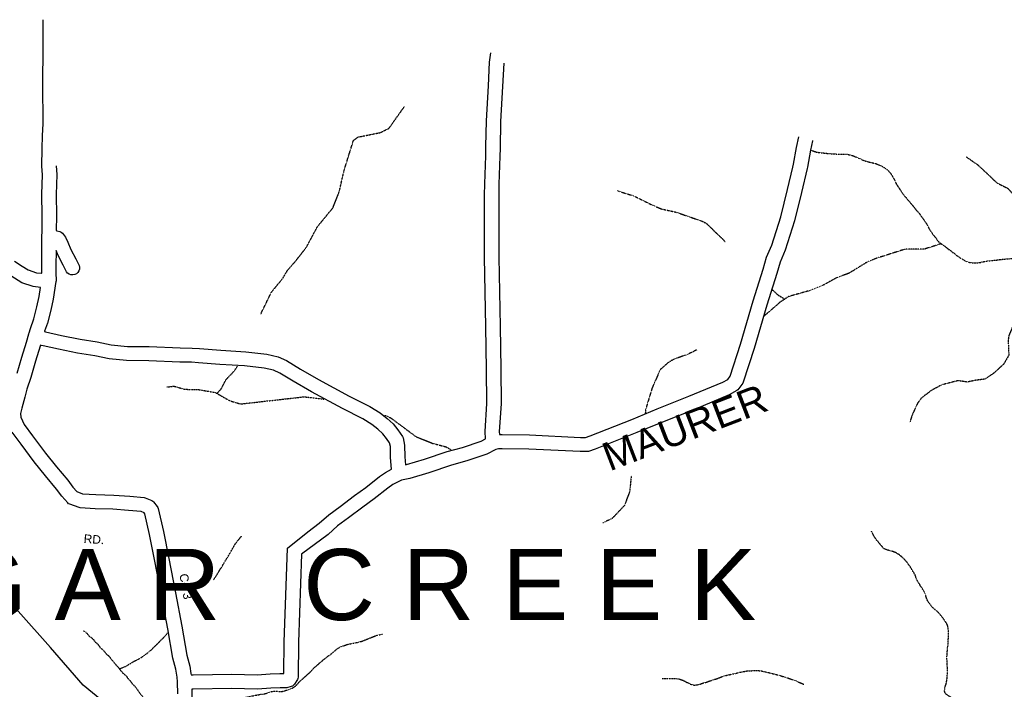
# Model space of a CAD drawing. Header units: feet. Extents: x -1605449 to -1594075, y -1717250 to -1708479.
# Tile 22 of 97: x -1602577 to -1601425, y -1712614 to -1711830. Entities that reach past the tile are written whole.
import ezdxf
from ezdxf.enums import TextEntityAlignment as Align

# ---------------------------------------------------------------- set-up
doc = ezdxf.new("R2010")
doc.units = ezdxf.units.FT
doc.header["$MEASUREMENT"] = 0
doc.linetypes.add('rr2', pattern=[0])
doc.linetypes.add('stream', pattern=[1.4, 0.7, -0.1, 0.1, -0.1, 0.1, -0.1, 0.1, -0.1])
for name, color, linetype in [('COUNTY-RD', 7, 'Continuous'), ('CR-TEXT', 7, 'Continuous'), ('HTEXT', 3, 'Continuous'), ('RAILROAD', 1, 'rr2'), ('TWP-RD', 6, 'Continuous'), ('WATERWAY', 14, 'stream')]:
    doc.layers.add(name, color=color, linetype=linetype)
doc.styles.add('ARIAL', font='arial.ttf')

msp = doc.modelspace()

# ---------------------------------------------------------------- linework, layer by layer
at = {"layer": 'COUNTY-RD'}
for points in [[(-1602583.5, -1712112.9), (-1602574.6, -1712118.6), (-1602567.6, -1712122.8), (-1602557.7, -1712126.2), (-1602551.8, -1712126.8), (-1602551.5, -1712126.8), (-1602551.5, -1712117.4), (-1602551.4, -1712100.9), (-1602551.4, -1712086.5), (-1602551.4, -1712085), (-1602551.4, -1712084.9), (-1602551.3, -1712083.9), (-1602551.2, -1712077.9), (-1602551.1, -1712059.6), (-1602551.4, -1712034.4), (-1602550.5, -1712011.5), (-1602551.3, -1712001.6), (-1602551, -1711980.9), (-1602550.5, -1711966.1), (-1602550, -1711951.5), (-1602550.2, -1711905.5), (-1602550, -1711863.1), (-1602549.7, -1711839.9), (-1602550, -1711830)], [(-1602534.6, -1712001), (-1602533.8, -1712011.1), (-1602534.8, -1712034.7), (-1602534.4, -1712059.6), (-1602534.6, -1712076.9), (-1602533.7, -1712077.1)], [(-1602561.4, -1712142.5), (-1602574.7, -1712138), (-1602583.4, -1712132.8), (-1602592.6, -1712126.8), (-1602600.3, -1712121.7), (-1602609, -1712115.5), (-1602613.4, -1712112.6), (-1602618.7, -1712109.7), (-1602624.6, -1712106.7), (-1602630.6, -1712102.6), (-1602635.2, -1712101.2), (-1602639.6, -1712101.5), (-1602656.4, -1712099.4), (-1602674.7, -1712096.2), (-1602684.4, -1712094.7), (-1602684.4, -1712094.7)], [(-1602534.7, -1712100.3), (-1602534.7, -1712101), (-1602534.9, -1712117.5), (-1602534.9, -1712127.9), (-1602534.7, -1712133.8), (-1602534.7, -1712134.2), (-1602534.7, -1712134.8), (-1602534.7, -1712135.2), (-1602534.7, -1712135.3), (-1602534.7, -1712135.6)], [(-1602534.7, -1712135.6), (-1602534.8, -1712135.9), (-1602534.8, -1712136.2), (-1602534.9, -1712136.6), (-1602538.3, -1712157.1), (-1602540.9, -1712169.9), (-1602544.7, -1712185.3), (-1602545.9, -1712188.4)], [(-1602580.2, -1712244), (-1602574.7, -1712225.1), (-1602569.4, -1712207.7), (-1602566.6, -1712197.9), (-1602566.5, -1712197.4), (-1602566.3, -1712196.8), (-1602564.8, -1712191.6), (-1602560.7, -1712180.4), (-1602557.2, -1712166.3), (-1602554.7, -1712154.1), (-1602553, -1712143.5), (-1602561.4, -1712142.5)], [(-1602545.9, -1712188.4), (-1602548.2, -1712194.8)], [(-1602552.9, -1712211), (-1602553, -1712211), (-1602553.4, -1712212.4), (-1602558.7, -1712229.9), (-1602564.3, -1712249.1), (-1602569, -1712262.5), (-1602571.2, -1712272.1), (-1602574.7, -1712285), (-1602576.3, -1712291.1), (-1602575.8, -1712295.2), (-1602571.9, -1712304.1), (-1602562.3, -1712317.1), (-1602547.2, -1712337.4), (-1602534.4, -1712353.4), (-1602521.1, -1712369.2), (-1602515, -1712377.5), (-1602510.5, -1712382.6), (-1602503.7, -1712385), (-1602488.1, -1712385.9), (-1602467.3, -1712386.6), (-1602448.5, -1712387.9), (-1602431.7, -1712389.6), (-1602430.5, -1712389.9), (-1602422.8, -1712393.1), (-1602421.6, -1712393.8), (-1602420.6, -1712394.7), (-1602416.2, -1712400.1), (-1602415.6, -1712401.2), (-1602415.1, -1712402.4), (-1602409.1, -1712429.2), (-1602402.7, -1712460.7), (-1602394.8, -1712500.9), (-1602387.4, -1712540.1), (-1602381.6, -1712573.9), (-1602378, -1712587.1), (-1602376.8, -1712595.7)], [(-1602392.3, -1712619.4), (-1602392.5, -1712605.8), (-1602392.5, -1712605.6), (-1602392.5, -1712605.4), (-1602393.1, -1712599.7), (-1602394.4, -1712590.4), (-1602397.9, -1712577.5), (-1602403.8, -1712543.1), (-1602411.2, -1712504.1), (-1602419, -1712464), (-1602425.4, -1712432.7), (-1602430.8, -1712408.6), (-1602431.8, -1712407.4), (-1602435.2, -1712406), (-1602449.9, -1712404.5), (-1602468.2, -1712403.2), (-1602488.9, -1712402.6), (-1602506.5, -1712401.5), (-1602507.6, -1712401.3), (-1602518.7, -1712397.4), (-1602520, -1712396.7), (-1602521.1, -1712395.8), (-1602528, -1712388), (-1602534.2, -1712379.5), (-1602547.3, -1712364), (-1602560.4, -1712347.6), (-1602575.7, -1712327.1), (-1602586.2, -1712312.8)], [(-1602375.7, -1712613.7), (-1602375.7, -1712619.8), (-1602376.6, -1712635.4), (-1602376.3, -1712639.4), (-1602373.2, -1712649.8), (-1602364.5, -1712678.1), (-1602355.3, -1712705.4), (-1602347.1, -1712730.6), (-1602339.7, -1712754.4), (-1602336, -1712766.6), (-1602335.1, -1712783.6), (-1602334.2, -1712809.4), (-1602332.9, -1712831.2), (-1602331.9, -1712850), (-1602331.7, -1712854.3)]]:
    msp.add_lwpolyline(points, dxfattribs=at)
at = {"layer": 'RAILROAD', "ltscale": 0.333, "flags": 128}
msp.add_lwpolyline([(-1602628.3, -1713125.3), (-1602599.5, -1713083.6), (-1602570, -1713041.5), (-1602546, -1712999.7), (-1602518.7, -1712957.8), (-1602476.7, -1712922.1), (-1602432.3, -1712902.3), (-1602391, -1712860.1), (-1602377, -1712816.9), (-1602379.6, -1712775.2), (-1602393.8, -1712730.5), (-1602421.8, -1712687.6), (-1602459.3, -1712645.1), (-1602503.2, -1712609.1), (-1602541.2, -1712565.1), (-1602579.2, -1712522.7), (-1602613.2, -1712479.7), (-1602638.6, -1712453.5)], dxfattribs=at)
at = {"layer": 'TWP-RD'}
for points in [[(-1602548.2, -1712194.8), (-1602548.2, -1712194.9), (-1602547, -1712195.4), (-1602528.5, -1712199.6), (-1602506.6, -1712204), (-1602486.5, -1712207.2), (-1602470.1, -1712210.5), (-1602451.2, -1712212.5), (-1602425.7, -1712212.8), (-1602389.6, -1712214.3), (-1602375.6, -1712214.5), (-1602366.8, -1712215), (-1602341.7, -1712217.1), (-1602312.6, -1712218.8), (-1602288.2, -1712221.5), (-1602274.8, -1712224.6), (-1602264.8, -1712229.2), (-1602248.5, -1712239.1), (-1602227.5, -1712251.1), (-1602191.5, -1712270.6), (-1602167.6, -1712282.8), (-1602155.2, -1712290.2), (-1602147, -1712297.1), (-1602140.3, -1712303.2), (-1602134.5, -1712310.1), (-1602129.1, -1712318), (-1602128.5, -1712319.6), (-1602126.8, -1712328), (-1602126.5, -1712341.8), (-1602125.6, -1712351.1), (-1602124.6, -1712350.9), (-1602103.5, -1712344.6), (-1602076.8, -1712335.7), (-1602058.8, -1712330.7), (-1602037, -1712323.3), (-1602031.9, -1712320.7), (-1602032.6, -1712312.3), (-1602030.4, -1712279.2), (-1602030.8, -1712239.1), (-1602031.6, -1712189.5), (-1602033.2, -1712108), (-1602033.1, -1712037.7), (-1602033.1, -1712037.6), (-1602033.1, -1712036.8), (-1602033.1, -1712035.7), (-1602033.1, -1712035.6), (-1602032.9, -1712022.2), (-1602031.8, -1711989.4), (-1602031.6, -1711978.6), (-1602031.6, -1711978.5), (-1602031, -1711948.3), (-1602028.6, -1711907.3), (-1602027.3, -1711879.6), (-1602025.9, -1711868.7)], [(-1602010.7, -1711881), (-1602012, -1711908.1), (-1602014.3, -1711949), (-1602014.9, -1711980.9), (-1602015.1, -1711989.8), (-1602016.3, -1712022.6), (-1602016.4, -1712036.8), (-1602016.5, -1712107.9), (-1602015, -1712189.2), (-1602014.1, -1712238.9), (-1602013.8, -1712279.7), (-1602015.9, -1712312.1), (-1602015.6, -1712315.8), (-1602012.5, -1712315.8), (-1601980.7, -1712316.2), (-1601920.7, -1712319), (-1601920.2, -1712319), (-1601920, -1712319), (-1601914.8, -1712319), (-1601909.3, -1712317.3), (-1601860.9, -1712298), (-1601831, -1712285.8), (-1601793.8, -1712270.9), (-1601754.1, -1712254.3), (-1601748.4, -1712251.1), (-1601745.4, -1712247.2), (-1601733.5, -1712209.9), (-1601718.5, -1712159.2), (-1601707, -1712122.1), (-1601702.9, -1712108.2), (-1601696.8, -1712093.9), (-1601686.2, -1712060.8), (-1601678.4, -1712028.6), (-1601672.3, -1712002.5), (-1601672.3, -1712002.5), (-1601671.5, -1711999.1), (-1601668, -1711979.6), (-1601665.2, -1711967)], [(-1601648.3, -1711972.3), (-1601649.2, -1711971.9), (-1601651.6, -1711982.9), (-1601655.2, -1712002.5), (-1601655.6, -1712004.2), (-1601655.6, -1712004.2), (-1601662.2, -1712032.5), (-1601670.1, -1712065.3), (-1601681.2, -1712099.7), (-1601687.2, -1712113.8), (-1601691.1, -1712127), (-1601702.6, -1712164.1), (-1601717.6, -1712214.8), (-1601730.2, -1712254.3), (-1601730.9, -1712255.6), (-1601736.7, -1712263.2), (-1601737.9, -1712264.3), (-1601746.8, -1712269.3), (-1601787.4, -1712286.3), (-1601824.8, -1712301.2), (-1601854.7, -1712313.5), (-1601903.7, -1712333), (-1601911.6, -1712335.5), (-1601912.9, -1712335.7), (-1601918.3, -1712335.7), (-1601918.3, -1712335.7), (-1601919.8, -1712335.7), (-1601920.2, -1712335.7)], [(-1602533.7, -1712077.1), (-1602530.2, -1712078.1), (-1602528.6, -1712078.9), (-1602527.2, -1712080.1), (-1602523.8, -1712084.7), (-1602520.8, -1712090.3), (-1602517.3, -1712099), (-1602511.5, -1712109.8), (-1602507.6, -1712117.8), (-1602507.2, -1712119.9), (-1602507.4, -1712122.1), (-1602508.1, -1712124.2), (-1602509.3, -1712126), (-1602511, -1712127.5), (-1602512.9, -1712128.4), (-1602515.1, -1712128.8), (-1602517.3, -1712128.7), (-1602519.4, -1712128), (-1602521.2, -1712126.7), (-1602522.6, -1712125.1), (-1602526.4, -1712117.4), (-1602532.4, -1712106.1), (-1602534.7, -1712100.3)], [(-1602549.7, -1712211.9), (-1602552.1, -1712211.4), (-1602552.9, -1712211)], [(-1602143.1, -1712342.7), (-1602143.4, -1712329.8), (-1602144.3, -1712325.3), (-1602147.8, -1712320.2), (-1602152.4, -1712314.8), (-1602158, -1712309.6), (-1602164.9, -1712303.8), (-1602175.6, -1712297.4), (-1602199.3, -1712285.3), (-1602235.6, -1712265.7), (-1602257, -1712253.4), (-1602272.6, -1712243.9), (-1602280.2, -1712240.5), (-1602291, -1712238), (-1602314, -1712235.4), (-1602342.9, -1712233.7), (-1602368, -1712231.6), (-1602376.2, -1712231.1), (-1602390, -1712231), (-1602426.1, -1712229.5), (-1602452.2, -1712229.2), (-1602472.7, -1712226.9), (-1602489.4, -1712223.6), (-1602509.5, -1712220.4), (-1602532, -1712215.9), (-1602549.7, -1712211.9)], [(-1601920.2, -1712335.7), (-1601921.1, -1712335.7), (-1601981.2, -1712332.9), (-1602012.6, -1712332.4), (-1602016.9, -1712332.4), (-1602019.9, -1712333.4), (-1602030.5, -1712338.7), (-1602053.9, -1712346.6), (-1602072, -1712351.7), (-1602098.5, -1712360.5), (-1602120.5, -1712367), (-1602130.3, -1712369.1), (-1602140.4, -1712374.3), (-1602146.4, -1712378.4), (-1602162.2, -1712390.9), (-1602175.5, -1712400.6), (-1602192.3, -1712413.2), (-1602205.1, -1712422.8), (-1602216.1, -1712432.6), (-1602247.6, -1712455.9)], [(-1602141.9, -1712356.3), (-1602143.1, -1712342.7)], [(-1602264, -1712448.6), (-1602240, -1712429.5), (-1602226.6, -1712419.6), (-1602215.6, -1712409.9), (-1602202.3, -1712399.8), (-1602185.4, -1712387.2), (-1602172.3, -1712377.6), (-1602156.3, -1712365), (-1602148.9, -1712360), (-1602141.9, -1712356.3)], [(-1602376.8, -1712595.7), (-1602376.7, -1712597), (-1602374.1, -1712597.1), (-1602329.1, -1712596.4), (-1602299.4, -1712597), (-1602284.2, -1712596), (-1602272.7, -1712595.7), (-1602268, -1712595.6), (-1602267.6, -1712558.7), (-1602264, -1712448.6)], [(-1602247.6, -1712455.9), (-1602250.9, -1712559), (-1602251.4, -1712599.8), (-1602251.7, -1712601.3), (-1602252.3, -1712602.7), (-1602255.6, -1712608.1), (-1602256.7, -1712609.2), (-1602257.9, -1712610.2), (-1602259.4, -1712610.8), (-1602264.5, -1712612.2), (-1602265.6, -1712612.3), (-1602272.5, -1712612.3), (-1602283.4, -1712612.7), (-1602299, -1712613.7), (-1602329.2, -1712613), (-1602374.2, -1712613.8), (-1602375.7, -1712613.7)]]:
    msp.add_lwpolyline(points, dxfattribs=at)
at = {"layer": 'WATERWAY', "ltscale": 0.5, "flags": 128}
for points in [[(-1602295.4, -1712175.3), (-1602282.7, -1712149.1), (-1602269.6, -1712133.2), (-1602263.5, -1712123), (-1602254.6, -1712112.9), (-1602241.7, -1712096.4), (-1602228.8, -1712072.4), (-1602210.6, -1712050.2), (-1602203.1, -1712030.9), (-1602202.1, -1712026.2), (-1602197.3, -1712005.6), (-1602186.7, -1711971.6), (-1602181.4, -1711967.4), (-1602169.3, -1711965), (-1602154.6, -1711962), (-1602144.8, -1711956.9), (-1602126.8, -1711931.4)], [(-1601651.1, -1711982.7), (-1601645.2, -1711984.8), (-1601639.2, -1711985.9), (-1601637.5, -1711985.9), (-1601632, -1711986.5), (-1601630.3, -1711986.7), (-1601618.8, -1711987.4), (-1601611.4, -1711987.4), (-1601608.7, -1711987.5), (-1601602.2, -1711989.1), (-1601600.4, -1711989.8), (-1601595.8, -1711991.9), (-1601593, -1711992.9), (-1601590.8, -1711994), (-1601586.4, -1711995.7), (-1601582.9, -1711996.6), (-1601575.2, -1711998.4), (-1601567.8, -1712001.5), (-1601564.9, -1712003.5), (-1601561.4, -1712005.8), (-1601558, -1712009.6), (-1601556.3, -1712012), (-1601552.9, -1712018.3), (-1601551.9, -1712020.8), (-1601550.4, -1712023.3), (-1601549.5, -1712024.9), (-1601548.2, -1712026.6), (-1601547.2, -1712028.4), (-1601545.8, -1712030.2), (-1601544.6, -1712032.2), (-1601541.6, -1712036.4), (-1601539.9, -1712038.1), (-1601538.5, -1712039.9), (-1601536.7, -1712041.9), (-1601535.3, -1712043.7), (-1601533.6, -1712045.5), (-1601527.2, -1712053.5), (-1601523.7, -1712057.3), (-1601522.7, -1712059.1), (-1601521, -1712061.5), (-1601518.4, -1712064.9), (-1601514.4, -1712071.1), (-1601512.7, -1712074.7), (-1601510.6, -1712078.2), (-1601509.3, -1712079.9), (-1601506.9, -1712083.2), (-1601504.9, -1712085.4), (-1601503.5, -1712087.4), (-1601502.2, -1712089.4), (-1601500.6, -1712091), (-1601496.6, -1712093.5), (-1601489.5, -1712099.1), (-1601487.3, -1712100.4), (-1601485.3, -1712102.3), (-1601483.1, -1712103.7), (-1601480.8, -1712105.7), (-1601478.3, -1712107.4), (-1601476.4, -1712108.9), (-1601474.7, -1712109.7), (-1601470.7, -1712112.2), (-1601469, -1712113), (-1601466.8, -1712113.8), (-1601464.8, -1712114.3), (-1601461, -1712114.7), (-1601456.8, -1712114.7), (-1601452.6, -1712114.2), (-1601448.4, -1712113.1), (-1601444.1, -1712112.4), (-1601441.6, -1712112.2), (-1601439.6, -1712111.9), (-1601431.9, -1712111.2), (-1601429.9, -1712110.8), (-1601424.7, -1712110.4), (-1601422.7, -1712110.1), (-1601421, -1712110.1), (-1601415.3, -1712109.5), (-1601413.2, -1712109.5), (-1601410.8, -1712109.3), (-1601404.8, -1712109.4), (-1601401.1, -1712109.7), (-1601399.4, -1712109.7), (-1601399.4, -1712109.7), (-1601396.9, -1712109.2), (-1601394.8, -1712108.5), (-1601391.3, -1712107), (-1601387.6, -1712104.9), (-1601383.1, -1712101.6), (-1601378.5, -1712098.2), (-1601374.5, -1712094.8), (-1601370, -1712092.1), (-1601366.1, -1712090.1), (-1601362, -1712087.2), (-1601356, -1712082.3), (-1601353.9, -1712078.9), (-1601352, -1712077.1), (-1601349.7, -1712076.4), (-1601346, -1712077.2), (-1601344, -1712078.2), (-1601341.8, -1712078.5), (-1601339.7, -1712078), (-1601337.5, -1712077.1), (-1601335.7, -1712076.1), (-1601333.8, -1712075.6), (-1601332, -1712076.2), (-1601330.3, -1712077.6), (-1601329.1, -1712079.2), (-1601327.6, -1712080.9), (-1601325.9, -1712081), (-1601324.2, -1712080.5), (-1601322.2, -1712080.2), (-1601318.7, -1712081.6), (-1601313, -1712085.4), (-1601311, -1712086.3), (-1601308.8, -1712086.6), (-1601305, -1712086.2), (-1601300.8, -1712086.5), (-1601297.4, -1712087.1), (-1601291.4, -1712089.3), (-1601289.5, -1712089.4), (-1601287.5, -1712089.4), (-1601285.7, -1712089.2), (-1601283.2, -1712088.7), (-1601279.8, -1712087.7), (-1601277.7, -1712087.3), (-1601271.8, -1712085.9), (-1601267.5, -1712085.1), (-1601265.8, -1712084.5), (-1601261.6, -1712083.7), (-1601259.3, -1712083.3), (-1601257.5, -1712082.6), (-1601255, -1712082.1), (-1601253.1, -1712081.3), (-1601251.5, -1712080.9), (-1601247.6, -1712079.7), (-1601245.5, -1712079.4), (-1601240.1, -1712078.1), (-1601238.1, -1712078), (-1601236.4, -1712077.6), (-1601234.3, -1712077.3), (-1601228.4, -1712076.2), (-1601226.7, -1712076.2), (-1601219.4, -1712075), (-1601210.5, -1712074.5), (-1601208.4, -1712074.7), (-1601206.5, -1712074.5), (-1601204, -1712074.5), (-1601200, -1712074.3), (-1601197.5, -1712073.8), (-1601195, -1712073.6), (-1601192.8, -1712072.9), (-1601191.1, -1712072.7), (-1601188.6, -1712071.7), (-1601186.8, -1712071.3), (-1601177.6, -1712067.9), (-1601173, -1712065.7), (-1601171.1, -1712064.7), (-1601169.1, -1712063.8), (-1601167.5, -1712062.8), (-1601165.1, -1712062), (-1601163.3, -1712061), (-1601153.6, -1712056.5), (-1601149.6, -1712055), (-1601147.6, -1712054.5), (-1601141.5, -1712053.4), (-1601129.9, -1712052.3), (-1601124.9, -1712052.1), (-1601120.9, -1712051.6), (-1601117.1, -1712050.2), (-1601114.9, -1712049), (-1601113.6, -1712047.2), (-1601112.7, -1712045.5), (-1601111.8, -1712043.8), (-1601111.3, -1712042), (-1601110.5, -1712040.1), (-1601110, -1712037.8), (-1601109, -1712034.3), (-1601108.2, -1712032.6), (-1601106.9, -1712030.7), (-1601105.2, -1712028.9), (-1601103, -1712027.9), (-1601101.2, -1712027.2), (-1601096.8, -1712026.8), (-1601096.8, -1712026.8), (-1601095, -1712027), (-1601093.3, -1712027.3), (-1601091.3, -1712027.8), (-1601087.5, -1712028.4), (-1601085.3, -1712028.4), (-1601083.1, -1712028.2), (-1601077.1, -1712026.6), (-1601074.9, -1712025.8), (-1601071.4, -1712023.9), (-1601067.6, -1712020.4), (-1601065.5, -1712018.9), (-1601061.3, -1712016.3), (-1601059.1, -1712015.5), (-1601055.3, -1712013.3), (-1601052.6, -1712011.9), (-1601050.8, -1712010.5), (-1601048.8, -1712009.5), (-1601043.3, -1712005), (-1601036, -1711997.7), (-1601035.2, -1711996), (-1601033.4, -1711994.5), (-1601031.4, -1711992), (-1601029.6, -1711990), (-1601021.8, -1711982.1), (-1601018.3, -1711978), (-1601014.5, -1711974), (-1601012.7, -1711972.5), (-1601010.3, -1711970.9), (-1601008.3, -1711969.9), (-1601005.8, -1711969.1), (-1601004.2, -1711968.7), (-1601002.5, -1711968.4), (-1600999.1, -1711968.3), (-1600995, -1711968.6), (-1600982.9, -1711970.4), (-1600975.9, -1711971.2), (-1600972.2, -1711971.1), (-1600970.3, -1711970.9), (-1600968.7, -1711970.6), (-1600966.8, -1711969.9), (-1600965, -1711968.9), (-1600962.5, -1711966.9), (-1600960.5, -1711964.8), (-1600959, -1711962.5), (-1600957.4, -1711960.3), (-1600956.1, -1711958.3), (-1600954.2, -1711956.4), (-1600952.6, -1711955.1), (-1600950.3, -1711953.6), (-1600948.4, -1711952.7), (-1600946.3, -1711951.5), (-1600942.3, -1711949.7), (-1600938.3, -1711946.8), (-1600936.5, -1711945.3)], [(-1601469.4, -1711990.5), (-1601456.1, -1711999.6), (-1601444.6, -1712010.3), (-1601433.3, -1712021.1), (-1601420.7, -1712027.4), (-1601406.9, -1712042.3), (-1601381, -1712053.4), (-1601375.5, -1712057.4), (-1601364.8, -1712068.3), (-1601354.6, -1712080)], [(-1601877.6, -1712029.9), (-1601875.5, -1712031), (-1601858.8, -1712036.1), (-1601837.4, -1712046.7), (-1601826.2, -1712051.5), (-1601808.9, -1712055.3), (-1601777.9, -1712066.1), (-1601773.3, -1712068.6), (-1601761.9, -1712079.7), (-1601751.6, -1712089.6)], [(-1601498.5, -1712092.3), (-1601517.8, -1712098.5), (-1601540.1, -1712098.5), (-1601573.8, -1712109.2), (-1601585.6, -1712114), (-1601606.4, -1712126.8), (-1601620.9, -1712132.1), (-1601637.2, -1712141.1), (-1601652.1, -1712147.1), (-1601677.3, -1712154.2), (-1601687.2, -1712160.8), (-1601706.6, -1712177.6)], [(-1601399.8, -1712109.7), (-1601407.5, -1712123.3), (-1601410.6, -1712130), (-1601412.7, -1712140.4), (-1601410.6, -1712173), (-1601412.5, -1712183.5), (-1601419.3, -1712199.8), (-1601420.2, -1712205.8), (-1601419.4, -1712222.8), (-1601425.3, -1712233.1), (-1601436.3, -1712243.4), (-1601447.1, -1712250.8), (-1601458, -1712252.2), (-1601468.3, -1712254.3), (-1601478.7, -1712252.6), (-1601498.1, -1712257.6), (-1601510.2, -1712264.2), (-1601521.7, -1712273), (-1601526.2, -1712279), (-1601531.6, -1712290.8), (-1601533.4, -1712295.5), (-1601535.2, -1712301.3)], [(-1601697.1, -1712145.3), (-1601690.2, -1712151.9), (-1601681.7, -1712157.1)], [(-1601784.8, -1712216.7), (-1601796.1, -1712222.2), (-1601811.6, -1712227.6), (-1601817.3, -1712230.9), (-1601827.4, -1712239.6), (-1601837.1, -1712261.6), (-1601844.6, -1712286.6), (-1601845, -1712291.5)], [(-1602346.4, -1712267.7), (-1602341.6, -1712262.5), (-1602335.9, -1712251.6), (-1602325.9, -1712241), (-1602322.3, -1712235.5)], [(-1602404.9, -1712259.7), (-1602402.7, -1712259.8), (-1602396.9, -1712259), (-1602384.5, -1712262.7), (-1602368.1, -1712263.1), (-1602348.6, -1712266.4), (-1602331, -1712276.3), (-1602318.6, -1712279.9), (-1602244.2, -1712271.5), (-1602221.3, -1712274.2)], [(-1602150, -1712293.1), (-1602143.1, -1712296.1), (-1602113.5, -1712318.1), (-1602093.7, -1712326.1), (-1602088.5, -1712327.4), (-1602078.3, -1712330.1), (-1602072.5, -1712333.4)], [(-1601861.4, -1712363.9), (-1601863.2, -1712382.3), (-1601869.3, -1712398.7), (-1601883.7, -1712414), (-1601894.7, -1712419.2)], [(-1602350.4, -1712485.7), (-1602349.3, -1712484.3), (-1602346.8, -1712480.6), (-1602345.7, -1712478.6), (-1602344.2, -1712476.6), (-1602343.4, -1712474.7), (-1602342.1, -1712472.7), (-1602340.7, -1712470.7), (-1602339.4, -1712468.2), (-1602332.3, -1712456.7), (-1602327, -1712447.3), (-1602324.9, -1712443.8), (-1602322.3, -1712440.3), (-1602317.6, -1712434.7)], [(-1601483.1, -1712642.4), (-1601482.9, -1712627.1), (-1601484.4, -1712625.4), (-1601486.1, -1712624.1), (-1601488.1, -1712622.8), (-1601489.8, -1712621.9), (-1601491.5, -1712620.8), (-1601493.2, -1712619.3), (-1601494.2, -1712617.6), (-1601494.7, -1712615.6), (-1601494.4, -1712613.8), (-1601494.2, -1712611.8), (-1601492.6, -1712607.3), (-1601492.3, -1712605.6), (-1601491.7, -1712601.4), (-1601491.2, -1712594.5), (-1601491.3, -1712588.5), (-1601491.7, -1712582.4), (-1601491.7, -1712580), (-1601491.9, -1712578.3), (-1601491.6, -1712571.5), (-1601491.3, -1712568.6), (-1601491.3, -1712567), (-1601490.6, -1712562.3), (-1601490.2, -1712556.9), (-1601490.2, -1712554.9), (-1601489.9, -1712552.9), (-1601490, -1712545.9), (-1601490.3, -1712544.2), (-1601490.7, -1712540.6), (-1601491.4, -1712538.4), (-1601492.4, -1712536.6), (-1601497.5, -1712529.3), (-1601500.8, -1712525.1), (-1601502.5, -1712523.5), (-1601508.6, -1712518.2), (-1601513.5, -1712512), (-1601515, -1712509.2), (-1601516, -1712506.4), (-1601517.4, -1712501.9), (-1601518.3, -1712499.9), (-1601520.7, -1712495.9), (-1601522, -1712494.2), (-1601526.9, -1712486.1), (-1601529.3, -1712479.7), (-1601530.5, -1712477.6), (-1601531.9, -1712475.6), (-1601535.4, -1712469.6), (-1601537.1, -1712467.6), (-1601538.5, -1712465.3), (-1601540.2, -1712463.6), (-1601541.7, -1712461.8), (-1601545.4, -1712458.3), (-1601547.9, -1712456.3), (-1601552, -1712453.9), (-1601556.1, -1712452.4), (-1601557.8, -1712452.1), (-1601559.8, -1712451.4), (-1601562, -1712450.9), (-1601565.5, -1712449.5), (-1601568.7, -1712445.8), (-1601570.1, -1712444), (-1601574.8, -1712438.4), (-1601577.4, -1712434.5), (-1601579.2, -1712430.7), (-1601580.1, -1712429)], [(-1602502.6, -1712545.5), (-1602500.5, -1712546.9), (-1602498, -1712549.2), (-1602496, -1712551.9), (-1602493.6, -1712553.3), (-1602490.9, -1712556), (-1602489, -1712558.7), (-1602487, -1712560.1), (-1602484.8, -1712562.6), (-1602483, -1712565.5), (-1602480.9, -1712566.9), (-1602477.6, -1712570.3), (-1602475.7, -1712572.9), (-1602473.9, -1712574.2), (-1602471.7, -1712576.6), (-1602470.3, -1712578.7), (-1602468.6, -1712580.5), (-1602464.1, -1712586.2), (-1602462.4, -1712587.5), (-1602460, -1712591), (-1602456.6, -1712595), (-1602454.4, -1712596.6), (-1602452.1, -1712598.9), (-1602450.5, -1712601.6), (-1602448.7, -1712603.1), (-1602446.8, -1712605.6), (-1602445.3, -1712608.1), (-1602443.4, -1712609.6), (-1602441.8, -1712611.6), (-1602440.1, -1712613.7), (-1602437.7, -1712617.2), (-1602433.1, -1712623.2), (-1602430.9, -1712624.7), (-1602428.9, -1712626.8), (-1602426.5, -1712630.5), (-1602422.7, -1712634.6), (-1602420.1, -1712638.3), (-1602416.9, -1712641.6), (-1602414.7, -1712643.9), (-1602413, -1712645.4), (-1602408.6, -1712649.9), (-1602406.6, -1712653.4), (-1602400.4, -1712662), (-1602397, -1712667.8), (-1602395.3, -1712670.3), (-1602394.1, -1712672.8), (-1602392.7, -1712674.6), (-1602392, -1712676.3), (-1602391, -1712678.3), (-1602389.5, -1712680.8), (-1602388.8, -1712682.5), (-1602387.6, -1712684.5), (-1602383.9, -1712692.1), (-1602382.8, -1712694.6), (-1602382.3, -1712696.6), (-1602381.5, -1712698.6), (-1602380.4, -1712701.9), (-1602377.5, -1712708.3), (-1602376, -1712712.1), (-1602371.6, -1712722.2), (-1602371.1, -1712724.2), (-1602371.1, -1712724.2), (-1602369.5, -1712728.4), (-1602366, -1712742.8), (-1602364.5, -1712748.1), (-1602364.3, -1712749.9), (-1602363.3, -1712755.4), (-1602362.6, -1712760.4), (-1602362.2, -1712764.4), (-1602361.7, -1712766.8), (-1602361.6, -1712768.8), (-1602361.3, -1712772), (-1602361.1, -1712774.6)], [(-1602460.7, -1712590), (-1602452.5, -1712586.8), (-1602450.8, -1712585.6), (-1602449.2, -1712584.7), (-1602444.5, -1712581.8), (-1602442.4, -1712580.7), (-1602440, -1712579.6), (-1602434.7, -1712576.7), (-1602430, -1712573.2), (-1602427.5, -1712571.5), (-1602425.6, -1712569.6), (-1602423.4, -1712568), (-1602409.6, -1712554.3), (-1602404, -1712547.9), (-1602403.8, -1712547.6)], [(-1602376.6, -1712632.7), (-1602376, -1712632.7), (-1602365.5, -1712634.1), (-1602363.1, -1712634.3), (-1602358.4, -1712633.9), (-1602354.4, -1712633.4), (-1602344.2, -1712631.3), (-1602342.1, -1712630.6), (-1602340.2, -1712629.9), (-1602337.4, -1712629.2), (-1602330.1, -1712627), (-1602321.7, -1712624.8), (-1602310.7, -1712623), (-1602305.7, -1712621.9), (-1602299.3, -1712620.6), (-1602297.7, -1712620.4), (-1602295.3, -1712619.9), (-1602291.6, -1712619.5), (-1602289.3, -1712619), (-1602285.1, -1712617.4), (-1602283.3, -1712616.9), (-1602279.3, -1712616.2), (-1602275.9, -1712616.3), (-1602274.1, -1712616.5), (-1602270.6, -1712616.5), (-1602268.6, -1712616.3), (-1602266.1, -1712615.4), (-1602263.4, -1712614.7), (-1602259.6, -1712613.4), (-1602255.9, -1712611.3), (-1602253.7, -1712609.5), (-1602249.3, -1712604.6), (-1602245.5, -1712601.2), (-1602236.5, -1712593.1), (-1602234.8, -1712591.1), (-1602232.7, -1712588.9), (-1602226.2, -1712583.2), (-1602219.7, -1712577.8), (-1602215.2, -1712574.4), (-1602212.9, -1712572.7), (-1602211.2, -1712571.5), (-1602206.8, -1712567.6), (-1602203.1, -1712564.9), (-1602199.4, -1712563.4), (-1602193.1, -1712561.3), (-1602188.4, -1712560.3), (-1602183.6, -1712559.4), (-1602181.7, -1712559.1), (-1602178.9, -1712558.1), (-1602177.2, -1712557.9), (-1602175.6, -1712557.4), (-1602170.7, -1712555.3), (-1602168.6, -1712554.6), (-1602162.9, -1712552.2), (-1602157.9, -1712550.4), (-1602153, -1712549.6), (-1602152.5, -1712549.5)], [(-1601825.3, -1712601.2), (-1601822.7, -1712601.2), (-1601818.9, -1712601.5), (-1601817.2, -1712601.3), (-1601814.7, -1712601.4), (-1601810.3, -1712601.4), (-1601806.3, -1712601.7), (-1601804, -1712602.4), (-1601799.9, -1712603.8), (-1601797.8, -1712605.1), (-1601795.7, -1712606.1), (-1601792.2, -1712607.9), (-1601788.2, -1712609.1), (-1601784.7, -1712608.9), (-1601782.3, -1712608.2), (-1601780.3, -1712607.8), (-1601778.3, -1712607), (-1601774.5, -1712606), (-1601767, -1712603.4), (-1601760.8, -1712601.5), (-1601755.7, -1712599.4), (-1601751, -1712597.9), (-1601743.3, -1712596.2), (-1601741.6, -1712596), (-1601735.6, -1712594.4), (-1601732.9, -1712593.9), (-1601731.1, -1712593.4), (-1601725.4, -1712592.5), (-1601721.1, -1712592.3), (-1601716.9, -1712591.9), (-1601712.6, -1712592.1), (-1601708, -1712592.7), (-1601704.7, -1712593.5), (-1601700.2, -1712594.5), (-1601696.1, -1712595.6), (-1601688.8, -1712597.4), (-1601677.2, -1712601.1), (-1601669.6, -1712603.7), (-1601666.6, -1712605), (-1601664.8, -1712605.9), (-1601661.4, -1712607.2), (-1601659.3, -1712608.2)]]:
    msp.add_lwpolyline(points, dxfattribs=at)

# ---------------------------------------------------------------- texts
at = {"layer": 'CR-TEXT', "style": 'ARIAL'}
for s, rotation, p in [('RD.', 356, (-1602502.9, -1712445.5)), ('C-73', 280, (-1602393.4, -1712480))]:
    msp.add_text(s, height=10, rotation=rotation, dxfattribs=at).set_placement(p, align=Align.BOTTOM_LEFT)
at = {"layer": 'HTEXT', "style": 'ARIAL'}
msp.add_text('S U G A R   C R E E K', height=83.333, dxfattribs=at).set_placement((-1602300.4, -1712491.3), align=Align.MIDDLE_CENTER)
at = {"layer": 'TWP-RD', "style": 'ARIAL'}
msp.add_text('MAURER', height=33.33, rotation=21, dxfattribs=at).set_placement((-1601883.3, -1712368.4), align=Align.BOTTOM_LEFT)

doc.saveas('drawing.dxf')
